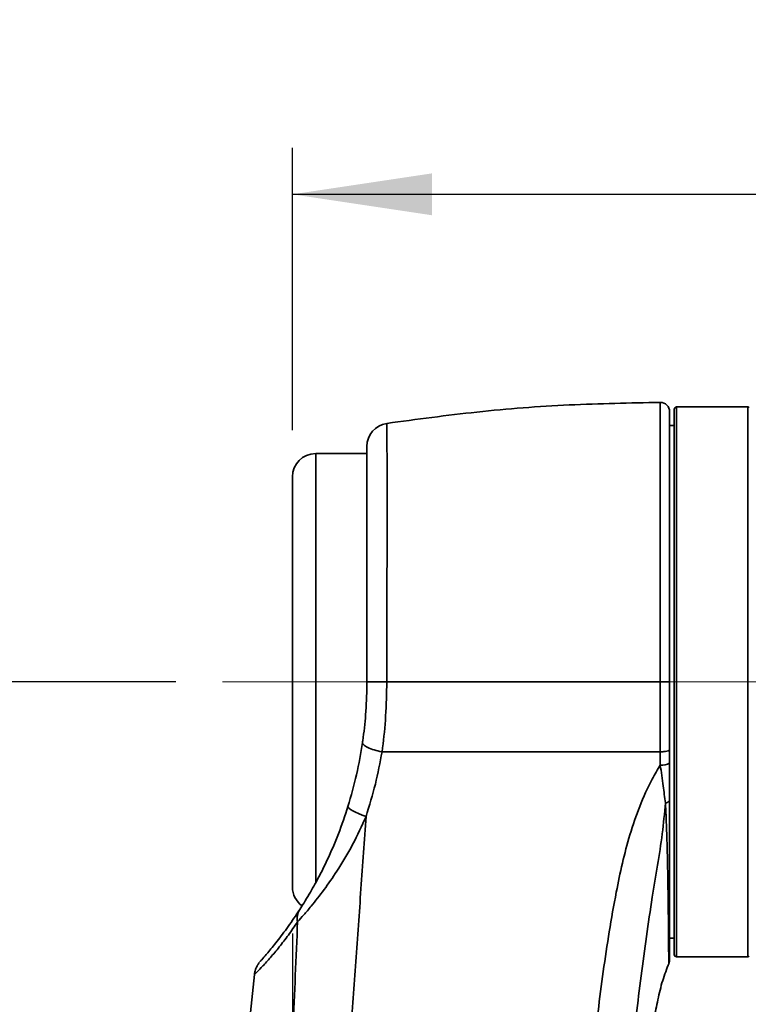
# Model space of a CAD drawing. Header units: millimetres. Extents: x 0 to 298, y 0 to 209.
# Tile 16 of 41: x 69 to 85, y 98 to 119. Entities that reach past the tile are written whole.
import ezdxf

# ---------------------------------------------------------------- set-up
doc = ezdxf.new("R2010")
doc.units = ezdxf.units.MM
doc.linetypes.add('CENTERX2', pattern=[20.32, 12.7, -2.54, 2.54, -2.54])
doc.layers.add('图层0', color=7, linetype='Continuous')
doc.styles.add('SLDTEXTSTYLE0', font='SIMSUN.TTC')
doc.dimstyles.new('SLDDIMSTYLE0', dxfattribs={"dimtxt": 4.5, "dimasz": 3, "dimexe": 0, "dimexo": 0.0625, "dimgap": 1.125, "dimtad": 2, "dimlfac": 10, "dimrnd": 1e-09, "dimzin": 12, "dimdsep": 46, "dimtxsty": 'SLDTEXTSTYLE0', "dimsah": 1, "dimcen": 0.09, "dimadec": 0, "dimazin": 3, "dimtfac": 1, "dimtofl": 0, "dimtmove": 0, "dimatfit": 3, "dimfxl": 0, "dimfrac": 2, "dimtolj": 1, "dimtzin": 12, "dimarcsym": 0})
doc.dimstyles.new('SLDDIMSTYLE6', dxfattribs={"dimtxt": 3.5, "dimasz": 3, "dimexe": 0, "dimexo": 0.0625, "dimgap": 0.875, "dimtad": 0, "dimtih": 1, "dimtoh": 1, "dimlfac": 3, "dimrnd": 1e-09, "dimzin": 12, "dimdsep": 46, "dimtxsty": 'SLDTEXTSTYLE0', "dimblk1": 'NONE', "dimblk2": 'NONE', "dimsah": 1, "dimcen": 0, "dimadec": 0, "dimazin": 3, "dimtol": 1, "dimtp": 0.03, "dimtfac": 1, "dimtmove": 0, "dimatfit": 3, "dimldrblk": 'NONE', "dimfxl": 0, "dimfrac": 2, "dimtolj": 1, "dimarcsym": 0})

# ---------------------------------------------------------------- blocks, each defined once
blk = doc.blocks.new('_D_2')
at = {"layer": '图层0'}
for p, q in [((76.234, 174.636), (48.264, 174.636)), ((49.264, 174.636), (49.264, 104.636)), ((72.734, 104.636), (48.264, 104.636))]:
    blk.add_line(p, q, dxfattribs=at)
for points in [[(49.264, 174.636), (48.814, 171.636), (49.714, 171.636)], [(49.264, 104.636), (49.714, 107.636), (48.814, 107.636)]]:
    blk.add_solid(points, dxfattribs=at)
at = {"layer": '图层0', "insert": (44.028, 135.708), "char_height": 4.5, "attachment_point": 1, "rotation": 90, "style": 'SLDTEXTSTYLE0'}
blk.add_mtext('700', dxfattribs=at)
blk = doc.blocks.new('_D_3')
at = {"layer": '图层0'}
for p, q in [((72.734, 104.636), (48.264, 104.636)), ((49.264, 104.636), (49.264, 44.636)), ((69.684, 44.636), (48.264, 44.636))]:
    blk.add_line(p, q, dxfattribs=at)
for points in [[(49.264, 104.636), (48.814, 101.636), (49.714, 101.636)], [(49.264, 44.636), (49.714, 47.636), (48.814, 47.636)]]:
    blk.add_solid(points, dxfattribs=at)
at = {"layer": '图层0', "insert": (44.028, 70.708), "char_height": 4.5, "attachment_point": 1, "rotation": 90, "style": 'SLDTEXTSTYLE0'}
blk.add_mtext('600', dxfattribs=at)
blk = doc.blocks.new('_D_5')
at = {"layer": '图层0'}
for p, q in [((87.984, 191.986), (39.054, 191.986)), ((40.054, 191.986), (40.054, 18.636)), ((81.095, 18.636), (39.054, 18.636))]:
    blk.add_line(p, q, dxfattribs=at)
for centre, start, end in [((37.435, 107.93), 63.4349, 116.5651), ((37.435, 102.693), 243.4349, 296.5651)]:
    blk.add_arc(centre, 5.856, start, end, dxfattribs=at)
for points in [[(40.054, 191.986), (39.604, 188.986), (40.504, 188.986)], [(40.054, 18.636), (40.504, 21.636), (39.604, 21.636)]]:
    blk.add_solid(points, dxfattribs=at)
at = {"layer": '图层0', "insert": (34.818, 97.455), "char_height": 4.5, "attachment_point": 1, "rotation": 90, "style": 'SLDTEXTSTYLE0'}
blk.add_mtext('1733.5', dxfattribs=at)
blk = doc.blocks.new('_D_8')
at = {"layer": '图层0'}
for p, q in [((75.234, 110.036), (75.234, 116.101)), ((100.145, 110.656), (100.145, 116.101)), ((75.234, 115.101), (100.145, 115.101)), ((100.145, 115.101), (114.228, 115.101))]:
    blk.add_line(p, q, dxfattribs=at)
for points in [[(75.234, 115.101), (78.234, 114.651), (78.234, 115.551)], [(100.145, 115.101), (97.145, 115.551), (97.145, 114.651)]]:
    blk.add_solid(points, dxfattribs=at)
at = {"layer": '图层0', "insert": (106.372, 120.337), "char_height": 4.5, "attachment_point": 1, "style": 'SLDTEXTSTYLE0'}
blk.add_mtext('249', dxfattribs=at)
blk = doc.blocks.new('_D_9')
at = {"layer": '图层0'}
for p, q in [((75.234, 99.236), (75.234, 91.476)), ((75.234, 92.476), (54.718, 92.476)), ((75.234, 92.476), (92.044, 92.476))]:
    blk.add_line(p, q, dxfattribs=at)
for points in [[(75.234, 92.476), (78.234, 92.026), (78.234, 92.926)], [(92.044, 92.476), (89.044, 92.926), (89.044, 92.026)]]:
    blk.add_solid(points, dxfattribs=at)
at = {"layer": '图层0', "insert": (54.718, 97.712), "char_height": 4.5, "attachment_point": 1, "style": 'SLDTEXTSTYLE0'}
blk.add_mtext('168.1', dxfattribs=at)
blk = doc.blocks.new('SW_SYMBOL_HOLE_DEPTH')
at = {"layer": '图层0', "color": 0}
for p, q in [((0, 875), (800, 875)), ((400, 875), (400, 75)), ((100, 555), (400, 75)), ((700, 555), (400, 75))]:
    blk.add_line(p, q, dxfattribs=at)
blk = doc.blocks.new('_D_21')
at = {"layer": '图层0'}
blk.add_line((195.097, 122.14), (174.044, 122.14), dxfattribs=at)
at = {"layer": '图层0', "xscale": 0.004072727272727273, "yscale": 0.004072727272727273, "zscale": 0.004072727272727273}
blk.add_blockref('SW_SYMBOL_HOLE_DEPTH', (187.807, 122.426), dxfattribs=at)
at = {"layer": '图层0', "attachment_point": 1, "style": 'SLDTEXTSTYLE0'}
for s, insert, char_height in [('0.03', (183.151, 127.041), 2), ('+', (181.987, 127.041), 2), ('%%c', (174.044, 126.212), 3.5), ('4', (177.914, 126.212), 3.5), ('6', (191.473, 126.212), 3.5), ('0', (183.151, 124.713), 2)]:
    blk.add_mtext(s, dxfattribs=dict(at, insert=insert, char_height=char_height))
blk = doc.blocks.new('_None')

msp = doc.modelspace()

# ---------------------------------------------------------------- linework, layer by layer
at = {"color": 7, "linetype": 'Continuous', "lineweight": 35}
for p, q in [((85.01439745, 110.53646812), (83.48439601, 110.53646812)), ((83.43439601, 98.78646812), (83.43439601, 110.48646812)), ((83.43439601, 110.13646812), (83.33439601, 110.13646812)), ((76.83439601, 109.53646812), (75.73439601, 109.53646812)), ((75.23439601, 100.23646812), (75.23439601, 109.03646812)), ((83.33439601, 103.18619639), (83.33439601, 102.88981472)), ((83.33439601, 99.13646812), (83.43439601, 99.13646812)), ((83.48439601, 98.73646812), (85.01439745, 98.73646812)), ((83.31588868, 98.60235445), (83.31589116, 98.60192663)), ((74.42277867, 98.35924503), (74.42412264, 98.36065641))]:
    msp.add_line(p, q, dxfattribs=at)
at = {"color": 8, "linetype": 'Continuous', "lineweight": 35}
for p, q in [((83.48439601, 110.53646812), (83.48439601, 98.73646812)), ((85.01439745, 98.73646812), (85.01439745, 110.53646812)), ((75.73439601, 109.53646812), (75.73439601, 100.31674399))]:
    msp.add_line(p, q, dxfattribs=at)
at = {"color": 7, "linetype": 'Continuous', "lineweight": 35, "flags": 128}
for points in [[(83.13341726, 104.63646812), (83.17257377, 104.63646805), (83.21025399, 104.63646784), (83.24500091, 104.6364675), (83.2754709, 104.63646703), (83.30048574, 104.63646647), (83.31907814, 104.63646582), (83.33052916, 104.63646512), (83.33439601, 104.63646439)], [(83.33439601, 102.10340149), (83.33287948, 102.09378695), (83.32835289, 102.08431821), (83.32088489, 102.07513888), (83.31058874, 102.06638815), (83.29762057, 102.05819875), (83.28217706, 102.05069486), (83.2644924, 102.04399027), (83.24483479, 102.03818668)], [(76.42851219, 101.96417192), (76.4314136, 101.94634237), (76.44962309, 101.92429888), (76.48255326, 101.89875256), (76.52914186, 101.87052747), (76.58788601, 101.8405341), (76.65689074, 101.80973998), (76.73393009, 101.77913848), (76.8165189, 101.74971674)]]:
    msp.add_lwpolyline(points, dxfattribs=at)
at = {"color": 7, "linetype": 'Continuous', "lineweight": 35}
for centre, radius, start, end in [((83.13439601, 110.43597874), 0.20000001, 359.99998448, 90.5255258), ((83.48439601, 110.48646812), 0.05, 90, 180), ((85.01439745, 110.51646812), 0.02, 0, 90), ((77.33439598, 109.69029464), 0.49999997, 98.586281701, 180.000093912), ((75.73439601, 109.03646812), 0.5, 90, 180), ((83.18215908, 103.14776235), 0.29952138, 260.662984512, 300.548484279), ((75.73439601, 100.23646812), 0.5, 180, 234.367397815), ((75.69048334, 99.5613661), 0.35284103, 148.048018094, 192.212837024), ((83.48439601, 98.78646812), 0.05, 180, 270), ((85.01439745, 98.75646812), 0.02, 270, 0), ((83.1343989, 98.68202624), 0.1999971, 336.116042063, 0.026167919)]:
    msp.add_arc(centre, radius, start, end, dxfattribs=at)
for points, knots in [([(83.13324118, 110.63512212), (82.48212378, 110.62297096), (81.16825769, 110.59845157), (79.20744143, 110.44778988), (77.9052938, 110.27132926), (77.26000619, 110.18388307)], [0, 0, 0, 0, 0.3313678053, 0.6686550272, 1, 1, 1, 1]), ([(83.33439601, 110.43538413), (83.33439601, 110.42909292), (83.33439601, 110.41653084), (83.33439601, 110.30506942), (83.33439601, 110.1245245), (83.33439601, 109.87318922), (83.33439601, 109.55659099), (83.33439601, 109.17637091), (83.33439601, 108.73991985), (83.33439601, 108.25323045), (83.33439601, 107.72122235), (83.33439601, 107.15236318), (83.33439601, 106.55209775), (83.33439601, 105.92704378), (83.33439601, 105.28591049), (83.33439601, 104.85271405), (83.33439601, 104.63646439)], [0, 0, 0, 0, 0.0716603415, 0.1430892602, 0.2148038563, 0.2867505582, 0.3584679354, 0.4299838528, 0.5017271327, 0.573244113, 0.644285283, 0.7155487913, 0.786587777, 0.8576513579, 0.9289402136, 1, 1, 1, 1]), ([(76.83439601, 104.63646812), (76.83439601, 104.79243468), (76.83439601, 105.1058898), (76.83439601, 105.55607061), (76.83439601, 105.98359132), (76.83439601, 106.38920902), (76.83439601, 106.78562199), (76.83439601, 107.28984493), (76.83439601, 107.75823795), (76.83439601, 108.18027145), (76.83439601, 108.47593108), (76.83439601, 108.74390798), (76.83439601, 108.98490057), (76.83439601, 109.19558468), (76.83439601, 109.39063495), (76.83439601, 109.5505009), (76.83439601, 109.67059212), (76.83439601, 109.67550668), (76.83439601, 109.67803649)], [0, 0, 0, 0, 0.05913009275, 0.11883721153, 0.17234291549, 0.22585095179, 0.280954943, 0.33606085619, 0.44294057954, 0.4978956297, 0.55285066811, 0.60775680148, 0.66266192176, 0.71919386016, 0.7757236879, 0.84832559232, 0.92192454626, 1, 1, 1, 1]), ([(76.73985207, 103.33537158), (76.7416758, 103.34797595), (76.76992402, 103.5432083), (76.81433139, 103.94611788), (76.83367368, 104.37462727), (76.83432476, 104.61064319), (76.83439601, 104.63646812)], [0, 0, 0, 0, 0.0300753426, 0.4658446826, 0.9415525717, 1, 1, 1, 1]), ([(77.26044204, 104.63646812), (77.26044204, 104.63646612), (77.26038195, 104.60616339), (77.25882625, 104.33142121), (77.23974252, 103.82314586), (77.19030069, 103.35892027), (77.15919657, 103.13647902), (77.15919631, 103.13647712)], [0, 0, 0, 0, 0.0000039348, 0.0596183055, 0.5405968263, 0.9999960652, 1, 1, 1, 1]), ([(83.13341726, 104.63646812), (82.58302465, 104.63646812), (81.48250703, 104.63646812), (79.95276148, 104.63646812), (78.54477652, 104.63646812), (77.68858158, 104.63646812), (77.260442, 104.63646812)], [0, 0, 0, 0, 0.280094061, 0.5600519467, 0.780004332, 1, 1, 1, 1]), ([(83.1334132, 103.13646796), (83.1334132, 103.1364699), (83.13321663, 103.26936919), (83.13303837, 103.53758932), (83.13322756, 104.03736037), (83.13334415, 104.40555682), (83.13341726, 104.63646812)], [0, 0, 0, 0, 0.00000395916, 0.271614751, 0.54319934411, 1, 1, 1, 1]), ([(83.33439601, 104.63646439), (83.33439601, 104.41335319), (83.33439601, 104.05748883), (83.33439601, 103.57383532), (83.33439601, 103.31540996), (83.33439601, 103.18619638)], [0, 0, 0, 0, 0.4566155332, 0.7283058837, 1, 1, 1, 1]), ([(76.42851219, 101.96417192), (76.49404082, 102.19083037), (76.6256127, 102.64592727), (76.70167316, 103.10495863), (76.73985214, 103.33537202)], [0, 0, 0, 0, 0.49804436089, 1, 1, 1, 1]), ([(77.1591597, 103.13648388), (77.10062253, 103.14871109), (76.98354817, 103.17316551), (76.84473308, 103.22594605), (76.7517851, 103.28309634), (76.74382975, 103.31794651), (76.73985208, 103.3353716)], [0, 0, 0, 0, 0.2499999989, 0.4999999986, 0.7499999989, 1, 1, 1, 1]), ([(77.15915993, 103.13648426), (77.11575941, 102.90511612), (77.02855635, 102.44023666), (76.88741495, 101.98059639), (76.8165189, 101.74971674)], [0, 0, 0, 0, 0.4976948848, 1, 1, 1, 1]), ([(77.15917814, 103.13647712), (77.81910893, 103.13647368), (79.13887921, 103.13646681), (81.13367448, 103.13646625), (82.46672081, 103.13646739), (83.13341307, 103.13646796)], [0, 0, 0, 0, 0.3333076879, 0.6665692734, 1, 1, 1, 1]), ([(83.13356433, 102.85220929), (83.13356286, 102.94733651), (83.1335614, 103.0424657), (83.13341307, 103.13646618), (83.13341307, 103.13646812)], [0, 0, 0, 0, 0.9999793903, 1, 1, 1, 1]), ([(80.46968882, 75.68877159), (80.50957142, 76.95731975), (80.60362749, 79.94896661), (80.8013477, 84.66334796), (81.04312387, 88.96845973), (81.29229751, 92.40894985), (81.49503013, 94.7007546), (81.69341447, 96.70603293), (81.89885069, 98.42267562), (82.11414886, 99.76931519), (82.3152072, 100.74622761), (82.47596689, 101.36310201), (82.68417872, 101.96886519), (82.90723344, 102.46826233), (83.07451974, 102.75204624), (83.13356433, 102.85220929)], [0, 0, 0, 0, 0.1388536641, 0.3274618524, 0.5161214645, 0.6103811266, 0.7046381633, 0.7676788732, 0.8307193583, 0.8937093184, 0.9168428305, 0.9399673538, 0.9635622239, 0.9871390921, 1, 1, 1, 1]), ([(83.24483479, 102.03818668), (83.2290175, 102.15845004), (83.19465922, 102.41968579), (83.15497785, 102.70061148), (83.13356433, 102.85220929)], [0, 0, 0, 0, 0.4603633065, 1, 1, 1, 1]), ([(83.33439601, 102.88981472), (83.33439601, 102.75638284), (83.33439601, 102.48804045), (83.33439601, 102.2320846), (83.33439601, 102.10340149)], [0, 0, 0, 0, 0.4972448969, 1, 1, 1, 1]), ([(83.33439601, 102.10340149), (83.33439601, 101.92373544), (83.33439601, 101.5457656), (83.33439601, 101.0140674), (83.33439601, 100.50895638), (83.33439601, 100.05420333), (83.33439601, 99.65679174), (83.33439601, 99.32050902), (83.33439601, 99.05058699), (83.33439601, 98.85063265), (83.33439601, 98.72922796), (83.33439601, 98.67554549), (83.33439601, 98.6859297), (83.33439601, 98.68750197)], [0, 0, 0, 0, 0.0892438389, 0.187745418, 0.2866091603, 0.3851536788, 0.4845716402, 0.5843185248, 0.6837469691, 0.7831434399, 0.8828604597, 0.9822639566, 1, 1, 1, 1]), ([(75.39110058, 99.74809252), (75.42148425, 99.79554686), (75.48334487, 99.89216308), (75.62087829, 100.11968394), (75.79239404, 100.4256882), (76.00862674, 100.85929096), (76.23148111, 101.37269744), (76.36263516, 101.76641336), (76.42851219, 101.96417192)], [0, 0, 0, 0, 0.0976605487, 0.1988351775, 0.3647488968, 0.5347580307, 0.7663147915, 1, 1, 1, 1]), ([(76.8165189, 101.74971674), (76.77978371, 101.23193911), (76.70628798, 100.19602645), (76.59893325, 98.63225472), (76.45005757, 96.5750543), (76.25110275, 94.02427779), (76.00804758, 90.97993657), (75.71314419, 87.22157264), (75.36534263, 82.74975431), (75.06618123, 78.65022695), (74.91011645, 76.27902184), (74.8714872, 75.63646975), (74.87148708, 75.63646775)], [0, 0, 0, 0, 0.0599080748, 0.1198575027, 0.1798064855, 0.2963375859, 0.4128822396, 0.5294243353, 0.7278508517, 0.9262730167, 0.9999997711, 1, 1, 1, 1]), ([(76.8165189, 101.74971674), (76.72315602, 101.54547467), (76.53528166, 101.13447784), (76.22002048, 100.61034368), (75.91314045, 100.1674186), (75.67039854, 99.85786554), (75.47498302, 99.62822477), (75.38918199, 99.53436827), (75.34562762, 99.48672477)], [0, 0, 0, 0, 0.22043400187, 0.44357990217, 0.61148017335, 0.78362120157, 0.89016167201, 1, 1, 1, 1]), ([(74.54791428, 98.64238563), (74.54598534, 98.64023872), (74.53628823, 98.62944589), (74.59167707, 98.6912413), (74.71181069, 98.82939553), (74.90310891, 99.06342175), (75.14360842, 99.37928876), (75.3086143, 99.62517448), (75.39110058, 99.74809252)], [0, 0, 0, 0, 0.0387465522, 0.1947853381, 0.3511376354, 0.5668577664, 0.7834726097, 1, 1, 1, 1]), ([(74.14904129, 75.63643756), (74.19250067, 76.28952578), (74.35125374, 78.67519601), (74.54892415, 82.79526863), (74.76719748, 87.28350476), (74.95239397, 91.05915369), (75.1042497, 94.12141579), (75.23876952, 96.93130353), (75.31353778, 98.71932323), (75.34562762, 99.48672477)], [0, 0, 0, 0, 0.0822229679, 0.3003528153, 0.5184799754, 0.6468261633, 0.7751740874, 0.9035067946, 1, 1, 1, 1]), ([(74.52553565, 98.61551975), (74.52504741, 98.61491481), (74.51887223, 98.60726354), (74.49918419, 98.5806567), (74.46518191, 98.5242308), (74.43309193, 98.44729292), (74.42432808, 98.38601253), (74.42078697, 98.36125169)], [0, 0, 0, 0, 0.00978998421, 0.12382243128, 0.33601579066, 0.73171178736, 1, 1, 1, 1]), ([(81.39005257, 78.21776709), (81.39147895, 78.25593938), (81.39651086, 78.39060093), (81.40660234, 78.65275469), (81.41952974, 78.98009508), (81.43340441, 79.32104797), (81.44819589, 79.67376258), (81.46936744, 80.16322472), (81.49820328, 80.79919517), (81.53912911, 81.64569747), (81.58796526, 82.58592008), (81.64457288, 83.5917919), (81.69872381, 84.4820524), (81.74763225, 85.23906895), (81.79036066, 85.87135094), (81.83375977, 86.48722657), (81.87776754, 87.08821781), (81.92239694, 87.67567771), (81.96876732, 88.26471911), (82.01944008, 88.88605783), (82.07509081, 89.5433191), (82.13717104, 90.24958232), (82.20620363, 91.00348605), (82.28577813, 91.8324319), (82.37782281, 92.74270017), (82.47394217, 93.64137956), (82.57552384, 94.5203479), (82.68194195, 95.37061633), (82.77903539, 96.08151174), (82.86423183, 96.63733937), (82.92786998, 97.02199758), (82.99830882, 97.41670173), (83.08277283, 97.81954437), (83.17381628, 98.22117243), (83.27315706, 98.47652454), (83.32134181, 98.60038182)], [0, 0, 0, 0, 0.0061437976, 0.0216736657, 0.0376642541, 0.0542776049, 0.0714941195, 0.0892951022, 0.1258967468, 0.1645710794, 0.2131959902, 0.2635415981, 0.3118605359, 0.3435912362, 0.3744471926, 0.4045101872, 0.4338547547, 0.4625466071, 0.4906435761, 0.5202382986, 0.5536871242, 0.5870781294, 0.6238911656, 0.6643678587, 0.7088257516, 0.7576495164, 0.796501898, 0.8381835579, 0.8829263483, 0.9013934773, 0.9203912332, 0.9399292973, 0.9599956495, 0.9805960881, 1, 1, 1, 1]), ([(74.42331332, 98.35919054), (74.27203101, 96.89807972), (73.90919065, 93.39370449), (73.4099576, 87.83260814), (72.91413753, 81.72002137), (72.64949886, 77.6502449), (72.51854741, 75.63639278)], [0, 0, 0, 0, 0.1932423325, 0.4634786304, 0.7345125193, 1, 1, 1, 1])]:
    msp.add_open_spline(points, degree=3, knots=knots, dxfattribs=at)
at = {"color": 8, "linetype": 'Continuous', "lineweight": 35}
for points, knots in [([(83.13341726, 104.63646812), (83.13341726, 104.63647012), (83.13341726, 104.80201234), (83.1332783, 105.13325674), (83.13275512, 105.63134114), (83.13201629, 106.12712038), (83.13116997, 106.61206569), (83.13032659, 107.07827165), (83.1295526, 107.52748173), (83.12891762, 107.96041891), (83.12847433, 108.37050926), (83.12826923, 108.75120055), (83.1283013, 109.10419353), (83.12858547, 109.42853192), (83.12909242, 109.71861686), (83.12978083, 109.96989849), (83.13058909, 110.18424432), (83.13145867, 110.36029941), (83.13228819, 110.49498194), (83.13295131, 110.58432438), (83.13337687, 110.63186855), (83.13336732, 110.63109508), (83.13336354, 110.63078879)], [0, 0, 0, 0, 0.0000006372, 0.0527396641, 0.105479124, 0.1597571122, 0.2140357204, 0.2667570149, 0.3194787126, 0.3737113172, 0.4279440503, 0.4810098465, 0.5340754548, 0.5886730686, 0.6432702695, 0.696482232, 0.7496938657, 0.8044643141, 0.8592346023, 0.9122411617, 0.965247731, 1, 1, 1, 1]), ([(77.26052887, 110.17972711), (77.26051502, 110.18071968), (77.26047265, 110.18375651), (77.26113461, 110.14033625), (77.26248395, 110.03438311), (77.26419017, 109.85792536), (77.26568707, 109.6479172), (77.26688753, 109.42094107), (77.2678187, 109.1559155), (77.26839951, 108.85962774), (77.26858178, 108.53883272), (77.26839406, 108.19465847), (77.26782398, 107.82221376), (77.26692615, 107.42646848), (77.26576837, 107.01380777), (77.26445248, 106.58335832), (77.26307063, 106.13401045), (77.26177393, 105.65649968), (77.26069961, 105.15603074), (77.26052814, 104.8102061), (77.260442, 104.63646812)], [0, 0, 0, 0, 0.02558568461, 0.07828110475, 0.15100977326, 0.2247517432, 0.27953624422, 0.33432243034, 0.39074960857, 0.44717778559, 0.50049971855, 0.55382165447, 0.60860945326, 0.66339634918, 0.71691430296, 0.77043072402, 0.82552278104, 0.88061257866, 0.94002124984, 1, 1, 1, 1]), ([(83.24483479, 102.03818668), (83.22470626, 101.81756843), (83.18441226, 101.37592728), (83.07411529, 100.70263833), (82.90697299, 99.68869241), (82.71723313, 98.32708713), (82.51520642, 96.62456202), (82.34499547, 94.91306421), (82.19859317, 93.19730938), (82.07093718, 91.48013565), (81.94386198, 89.66259578), (81.87051999, 88.41714526), (81.83088585, 87.74410154)], [0, 0, 0, 0, 0.048815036, 0.0977196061, 0.1465259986, 0.2652159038, 0.3839611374, 0.5029083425, 0.6220284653, 0.7411730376, 0.8601294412, 1, 1, 1, 1]), ([(83.31589116, 98.60192663), (83.31589729, 98.60090351), (83.31592882, 98.59563645), (83.3157185, 98.62737702), (83.31523916, 98.69785259), (83.31441912, 98.81385774), (83.31322441, 98.97011512), (83.311613, 99.1650025), (83.30948408, 99.39719627), (83.30666558, 99.66812147), (83.30288774, 99.973887), (83.29801415, 100.30912291), (83.29153341, 100.67319881), (83.2824933, 101.06907607), (83.26966103, 101.52128909), (83.25359644, 101.85576378), (83.24483479, 102.03818668)], [0, 0, 0, 0, 0.0176620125, 0.0909248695, 0.1641886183, 0.2395089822, 0.3148284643, 0.3882640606, 0.461700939, 0.5372081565, 0.6127133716, 0.6859014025, 0.759089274, 0.8343829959, 0.9096722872, 1, 1, 1, 1]), ([(75.34562762, 99.48672477), (75.27986283, 99.39047851), (75.14834638, 99.19800518), (74.95018291, 98.9411536), (74.76139256, 98.71517646), (74.59378958, 98.53054312), (74.47298779, 98.40689536), (74.41196286, 98.34808087), (74.42126078, 98.35767825), (74.42277867, 98.35924503)], [0, 0, 0, 0, 0.1594700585, 0.3189082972, 0.481159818, 0.6432764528, 0.8037852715, 0.9679677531, 1, 1, 1, 1])]:
    msp.add_open_spline(points, degree=3, knots=knots, dxfattribs=at)
at = {"color": 7, "linetype": 'Continuous', "lineweight": 35}
for points in [[(77.260442, 104.63646812), (77.20268078, 104.63646812), (77.08715833, 104.63646812), (76.94840323, 104.63646812), (76.8528122, 104.63646812), (76.84053474, 104.63646812), (76.83439601, 104.63646812)], [(83.33439601, 103.18620675), (83.33137046, 103.17967005), (83.32531936, 103.16659666), (83.27879305, 103.15012653), (83.21232519, 103.13863915), (83.15971719, 103.13719884), (83.13341319, 103.13647869)]]:
    msp.add_open_spline(points, degree=3, dxfattribs=at)
at = {"layer": '图层0', "linetype": 'CENTERX2', "lineweight": 18, "ltscale": 2}
msp.add_line((73.73439601, 104.63646812), (87.01439745, 104.63646812), dxfattribs=at)

# ---------------------------------------------------------------- dimensions: what is measured, and where the dimension line sits
at = {"layer": '图层0'}
dim = msp.add_linear_dim(base=(40.05406212, 18.63646812), p1=(88.98439595, 191.98646615), p2=(82.09527638, 18.63646812), angle=90, text='(<>)', dimstyle='SLDDIMSTYLE0', dxfattribs=at)
dim.commit()
dim.dimension.update_dxf_attribs({"geometry": '_D_5', "text_midpoint": (40.05406212, 105.31146714), "dimtype": 160})
for base, p1, p2, picture, middle in [((49.26445359, 104.63646812), (77.23439601, 174.63646615), (73.73439601, 104.63646812), '_D_2', (49.26445359, 139.63646714)), ((49.26445359, 44.63646812), (73.73439601, 104.63646812), (70.68439615, 44.63646812), '_D_3', (49.26445359, 74.63646812))]:
    dim = msp.add_linear_dim(base=base, p1=p1, p2=p2, angle=90, dimstyle='SLDDIMSTYLE0', dxfattribs=at)
    dim.commit()
    dim.dimension.update_dxf_attribs({"geometry": picture, "text_midpoint": middle, "dimtype": 160})
dim = msp.add_diameter_dim_2p(p1=(0.71257022, 0.47615262), p2=(0, 0), text='<>{\\fGDT;x}6', dimstyle='SLDDIMSTYLE6', dxfattribs=at)
dim.commit()
dim.dimension.update_dxf_attribs({"geometry": '_D_21', "text_midpoint": (183.77675313, 124.67643262), "dimtype": 163})
for base, p1, p2, picture, middle in [((100.14474994, 115.10067255), (75.23439601, 109.03646812), (100.14474994, 109.65610717), '_D_8', (110.29994668, 115.10067255)), ((92.04439601, 92.47600715), (75.23439601, 100.23646812), (92.04439601, 16.7719096), '_D_9', (61.26445359, 92.47600715))]:
    dim = msp.add_linear_dim(base=base, p1=p1, p2=p2, dimstyle='SLDDIMSTYLE0', dxfattribs=at)
    dim.commit()
    dim.dimension.update_dxf_attribs({"geometry": picture, "text_midpoint": middle, "dimtype": 160})

doc.saveas('drawing.dxf')
